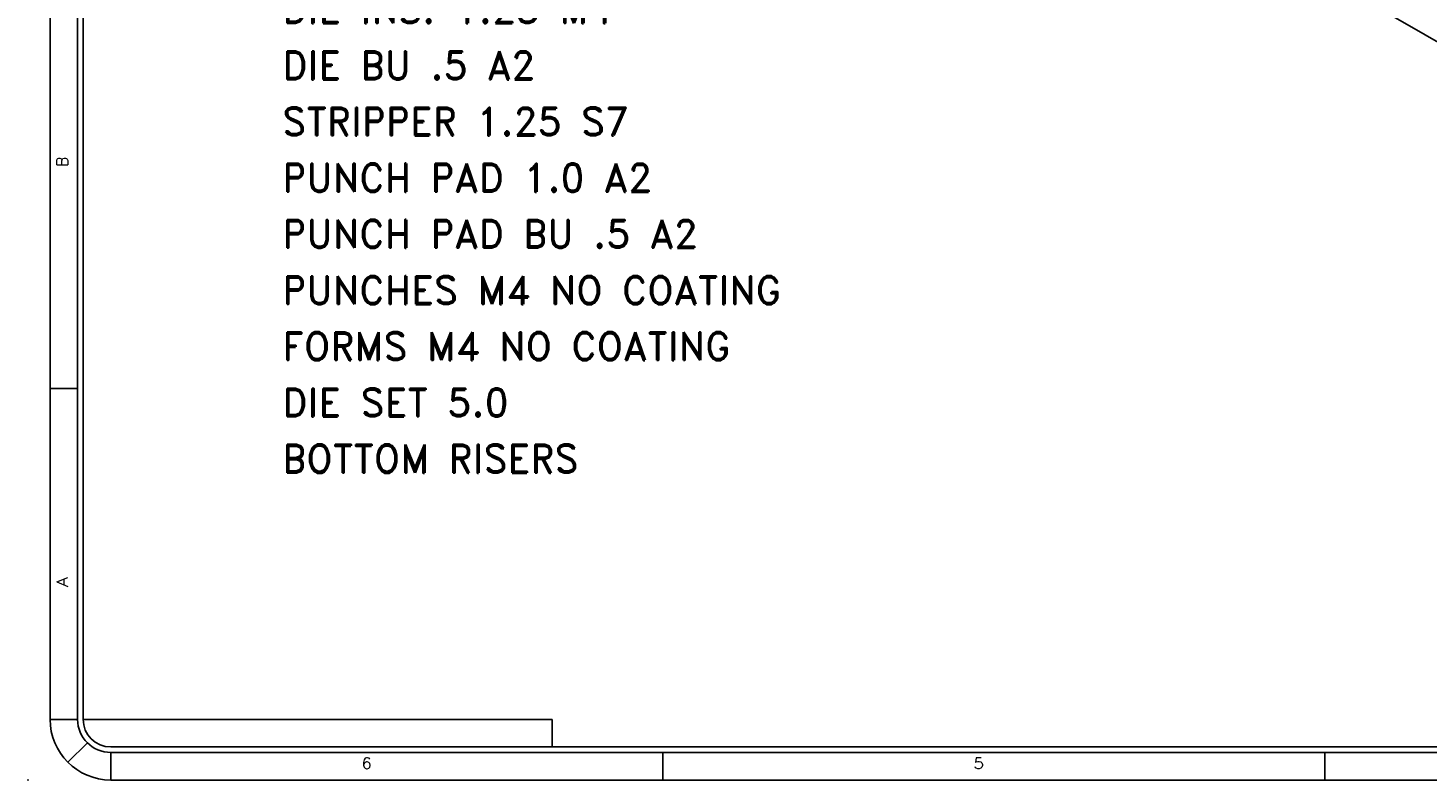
# Model space of a CAD drawing. Header units: inches. Extents: x 3 to 351, y 4 to 271.
# Tile 141 of 256: x 3 to 16, y 212 to 219. Entities that reach past the tile are written whole.
import ezdxf
from ezdxf.enums import TextEntityAlignment as Align

# ---------------------------------------------------------------- set-up
doc = ezdxf.new("R2010")
doc.units = ezdxf.units.IN
doc.header["$LTSCALE"] = 0.5
doc.header["$MEASUREMENT"] = 0
for name, color, linetype in [('DST', 7, 'Continuous'), ('PLOTVIEW1', 7, 'Continuous'), ('STR_1', 7, 'Continuous')]:
    doc.layers.add(name, color=color, linetype=linetype)
doc.styles.add('VERO5-RomanD', font='romand__.ttf')

msp = doc.modelspace()

# ---------------------------------------------------------------- linework, layer by layer
at = {"layer": 'PLOTVIEW1', "color": 97, "linetype": 'Continuous'}
for p, q in [((3.684, 234.703), (3.684, 212.703)), ((3.934, 234.703), (3.934, 212.703)), ((3.984, 234.703), (3.984, 212.703)), ((3.684, 215.703), (3.934, 215.703)), ((3.934, 212.703), (3.684, 212.703)), ((3.984, 212.703), (8.234, 212.703)), ((8.234, 212.703), (8.234, 212.453)), ((4.022, 212.491), (3.845, 212.314)), ((4.234, 212.453), (38.234, 212.453)), ((4.234, 212.403), (38.234, 212.403)), ((4.234, 212.403), (4.234, 212.153)), ((9.234, 212.403), (9.234, 212.153)), ((15.234, 212.403), (15.234, 212.153)), ((4.234, 212.153), (38.234, 212.153))]:
    msp.add_line(p, q, dxfattribs=at)
for radius in [0.55, 0.3, 0.25]:
    msp.add_arc((4.234, 212.703), radius, 180, 270, dxfattribs=at)
at = {"layer": 'PLOTVIEW1', "color": 56, "linetype": 'Continuous'}
msp.add_point((3.484, 212.153), dxfattribs=at)
at = {"layer": 'STR_1', "color": 30, "linetype": 'Continuous'}
msp.add_line((5.486, 225.062), (26.257, 213.07), dxfattribs=at)

# ---------------------------------------------------------------- texts
at = {"layer": 'DST', "color": 7, "linetype": 'Continuous', "insert": (5.787, 219.78), "char_height": 0.25469, "attachment_point": 1, "line_spacing_factor": 0.6, "style": 'VERO5-RomanD'}
msp.add_mtext('DIE BLOCK 1.25 A-2\\P\\PDIE INS. 1.25 M4\\P\\PDIE BU .5 A2\\P\\PSTRIPPER 1.25 S7\\P\\PPUNCH PAD 1.0 A2\\P\\PPUNCH PAD BU .5 A2\\P\\PPUNCHES M4 NO COATING\\P\\PFORMS M4 NO COATING\\P\\PDIE SET 5.0\\P\\PBOTTOM RISERS', dxfattribs=at)
at = {"layer": 'PLOTVIEW1', "color": 56, "linetype": 'Continuous', "style": 'VERO5-RomanD', "width": 1.000527}
for s, p, p2 in [('B', (3.844, 217.712), (3.844, 217.806)), ('A', (3.844, 213.902), (3.844, 213.996))]:
    msp.add_text(s, height=0.1, rotation=90, dxfattribs=at).set_placement(p, p2, align=Align.FIT)
for s, p, p2 in [('6', (6.505, 212.255), (6.599, 212.255)), ('5', (12.05, 212.255), (12.144, 212.255))]:
    msp.add_text(s, height=0.1, dxfattribs=at).set_placement(p, p2, align=Align.FIT)

doc.saveas('drawing.dxf')
